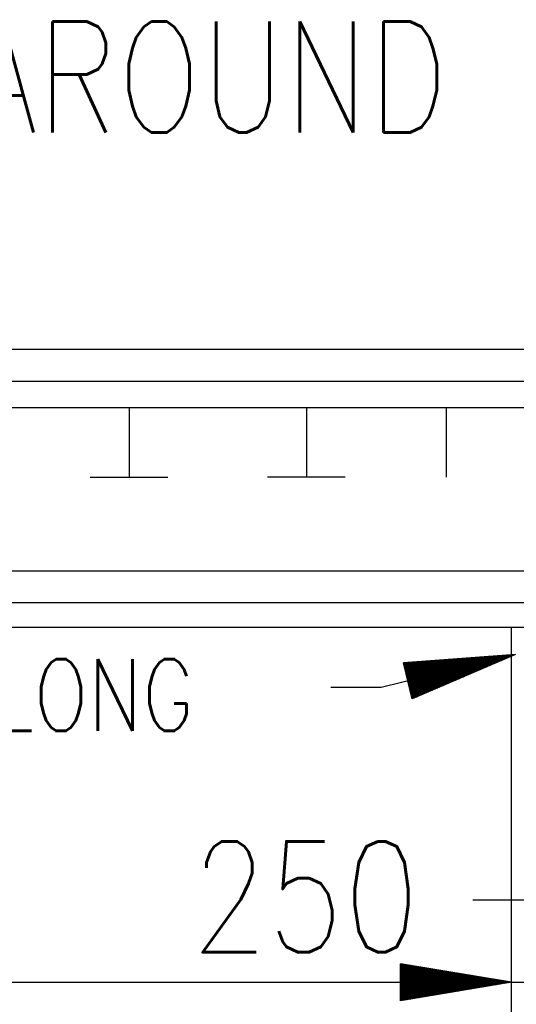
# Model space of a CAD drawing. Extents: x 0 to 7.6, y 0 to 9.85.
# Tile 12 of 38: x 4.9 to 5.35, y 3.15 to 4.03. Entities that reach past the tile are written whole.
import ezdxf

# ---------------------------------------------------------------- set-up
doc = ezdxf.new("R2010")
doc.units = 0
doc.header["$MEASUREMENT"] = 0
doc.layers.get('0').update_dxf_attribs({"color": 2, "linetype": 'CONTINUOUS'})
doc.layers.add('E-DETL', color=2, linetype='CONTINUOUS')
doc.layers.add('E-DETL-TEXT', color=3, linetype='CONTINUOUS')
doc.styles.add('ROMANS', font='ROMANS.SHX', dxfattribs={"width": 0.8})

# ---------------------------------------------------------------- blocks, each defined once
blk = doc.blocks.new('*X15')
at = {"color": 0}
for p, q in [((133.335, 80.515), (133.343, 80.522)), ((133.339, 80.5), (133.362, 80.524)), ((133.342, 80.486), (133.382, 80.525)), ((133.346, 80.472), (133.401, 80.527)), ((133.349, 80.458), (133.42, 80.528)), ((133.353, 80.444), (133.439, 80.53)), ((133.356, 80.429), (133.458, 80.531)), ((133.36, 80.415), (133.477, 80.533)), ((133.363, 80.401), (133.496, 80.534)), ((133.367, 80.387), (133.516, 80.536)), ((133.37, 80.373), (133.535, 80.537)), ((133.374, 80.358), (133.554, 80.538)), ((133.377, 80.344), (133.573, 80.54)), ((133.381, 80.33), (133.592, 80.541)), ((133.384, 80.316), (133.611, 80.543)), ((133.388, 80.302), (133.63, 80.544)), ((133.391, 80.287), (133.649, 80.546)), ((133.395, 80.273), (133.669, 80.547)), ((133.398, 80.259), (133.688, 80.549)), ((133.402, 80.245), (133.707, 80.55)), ((133.405, 80.231), (133.726, 80.551)), ((133.409, 80.216), (133.745, 80.553)), ((133.412, 80.202), (133.764, 80.554)), ((133.416, 80.188), (133.783, 80.556)), ((133.419, 80.174), (133.802, 80.557)), ((133.423, 80.16), (133.822, 80.559)), ((133.426, 80.146), (133.841, 80.56)), ((133.43, 80.131), (133.86, 80.562)), ((133.433, 80.117), (133.879, 80.563)), ((133.447, 80.114), (133.898, 80.565)), ((133.471, 80.119), (133.917, 80.566)), ((133.494, 80.125), (133.936, 80.567)), ((133.518, 80.131), (133.955, 80.569)), ((133.541, 80.137), (133.975, 80.57)), ((133.564, 80.142), (133.994, 80.572)), ((133.588, 80.148), (134.013, 80.573)), ((133.611, 80.154), (134.032, 80.575)), ((133.635, 80.16), (134.051, 80.576)), ((133.658, 80.166), (134.07, 80.578)), ((133.682, 80.171), (134.089, 80.579)), ((133.705, 80.177), (134.109, 80.581)), ((133.728, 80.183), (134.128, 80.582)), ((133.752, 80.189), (134.147, 80.583)), ((133.775, 80.194), (134.166, 80.585)), ((133.799, 80.2), (134.185, 80.586)), ((133.822, 80.206), (134.204, 80.588)), ((133.846, 80.212), (134.223, 80.589)), ((133.869, 80.217), (134.242, 80.591)), ((133.892, 80.223), (134.262, 80.592)), ((133.916, 80.229), (134.281, 80.594)), ((133.939, 80.235), (134.3, 80.595)), ((133.963, 80.24), (134.319, 80.596)), ((133.986, 80.246), (134.338, 80.598)), ((134.01, 80.252), (134.357, 80.599)), ((134.033, 80.258), (134.376, 80.601)), ((134.057, 80.263), (134.395, 80.602)), ((134.08, 80.269), (134.415, 80.604)), ((134.103, 80.275), (134.434, 80.605)), ((134.127, 80.281), (134.453, 80.607)), ((134.15, 80.286), (134.472, 80.608)), ((134.174, 80.292), (134.491, 80.61)), ((134.197, 80.298), (134.51, 80.611)), ((134.221, 80.304), (134.529, 80.612)), ((134.244, 80.309), (134.548, 80.614)), ((134.267, 80.315), (134.568, 80.615)), ((134.291, 80.321), (134.587, 80.617)), ((134.314, 80.327), (134.606, 80.618)), ((134.338, 80.332), (134.625, 80.62)), ((134.361, 80.338), (134.644, 80.621)), ((134.385, 80.344), (134.663, 80.623)), ((134.408, 80.35), (134.682, 80.624)), ((134.431, 80.355), (134.701, 80.626)), ((134.455, 80.361), (134.721, 80.627)), ((134.478, 80.367), (134.74, 80.628)), ((134.502, 80.373), (134.759, 80.63)), ((134.525, 80.378), (134.778, 80.631)), ((134.549, 80.384), (134.797, 80.633)), ((134.572, 80.39), (134.816, 80.634)), ((134.595, 80.396), (134.835, 80.636)), ((134.619, 80.402), (134.855, 80.637)), ((134.642, 80.407), (134.874, 80.639)), ((134.666, 80.413), (134.893, 80.64)), ((134.689, 80.419), (134.912, 80.641)), ((134.713, 80.425), (134.931, 80.643)), ((134.736, 80.43), (134.95, 80.644)), ((134.76, 80.436), (134.969, 80.646)), ((134.763, 80.227), (135.041, 80.505)), ((134.783, 80.442), (134.988, 80.647)), ((134.794, 80.24), (135.064, 80.511)), ((134.806, 80.448), (135.008, 80.649)), ((134.825, 80.254), (135.088, 80.517)), ((134.83, 80.453), (135.027, 80.65)), ((134.853, 80.459), (135.046, 80.652)), ((134.856, 80.267), (135.111, 80.522)), ((134.877, 80.465), (135.065, 80.653)), ((134.887, 80.28), (135.134, 80.528)), ((134.9, 80.471), (135.084, 80.655)), ((134.918, 80.294), (135.158, 80.534)), ((134.924, 80.476), (135.103, 80.656)), ((134.947, 80.482), (135.122, 80.657)), ((134.949, 80.307), (135.181, 80.54)), ((134.97, 80.488), (135.141, 80.659)), ((134.98, 80.32), (135.205, 80.545)), ((134.994, 80.494), (135.161, 80.66)), ((135.011, 80.334), (135.228, 80.551)), ((135.017, 80.499), (135.18, 80.662)), ((135.041, 80.505), (135.199, 80.663)), ((135.042, 80.347), (135.252, 80.557)), ((135.064, 80.511), (135.218, 80.665)), ((135.073, 80.36), (135.275, 80.563)), ((135.088, 80.517), (135.237, 80.666)), ((135.104, 80.374), (135.299, 80.568)), ((135.111, 80.522), (135.256, 80.668)), ((135.134, 80.528), (135.275, 80.669)), ((135.135, 80.387), (135.322, 80.574)), ((135.158, 80.534), (135.294, 80.67)), ((135.166, 80.4), (135.345, 80.58)), ((135.181, 80.54), (135.314, 80.672)), ((135.197, 80.414), (135.369, 80.586)), ((135.205, 80.545), (135.333, 80.673)), ((135.228, 80.551), (135.352, 80.675)), ((135.228, 80.427), (135.392, 80.591)), ((135.252, 80.557), (135.371, 80.676)), ((135.259, 80.44), (135.416, 80.597)), ((135.275, 80.563), (135.39, 80.678)), ((135.29, 80.454), (135.439, 80.603)), ((135.299, 80.568), (135.409, 80.679)), ((135.321, 80.467), (135.463, 80.609)), ((135.322, 80.574), (135.428, 80.681)), ((135.345, 80.58), (135.448, 80.682)), ((135.352, 80.48), (135.486, 80.615)), ((135.369, 80.586), (135.467, 80.684)), ((135.383, 80.494), (135.509, 80.62)), ((135.392, 80.591), (135.486, 80.685)), ((135.414, 80.507), (135.533, 80.626)), ((135.416, 80.597), (135.505, 80.686)), ((135.439, 80.603), (135.524, 80.688)), ((135.445, 80.52), (135.556, 80.632)), ((135.463, 80.609), (135.543, 80.689)), ((135.476, 80.534), (135.58, 80.638)), ((135.486, 80.615), (135.562, 80.691)), ((135.507, 80.547), (135.603, 80.643)), ((135.509, 80.62), (135.581, 80.692)), ((135.533, 80.626), (135.601, 80.694)), ((135.538, 80.56), (135.627, 80.649)), ((135.556, 80.632), (135.62, 80.695)), ((135.569, 80.574), (135.65, 80.655)), ((135.58, 80.638), (135.639, 80.697)), ((135.6, 80.587), (135.673, 80.661)), ((135.603, 80.643), (135.658, 80.698)), ((135.627, 80.649), (135.677, 80.7)), ((135.631, 80.6), (135.697, 80.666)), ((135.65, 80.655), (135.696, 80.701)), ((135.662, 80.614), (135.72, 80.672)), ((135.673, 80.661), (135.715, 80.702)), ((135.693, 80.627), (135.744, 80.678)), ((135.697, 80.666), (135.734, 80.704)), ((135.72, 80.672), (135.754, 80.705)), ((135.724, 80.64), (135.767, 80.684)), ((135.744, 80.678), (135.773, 80.707)), ((135.755, 80.654), (135.791, 80.689)), ((135.767, 80.684), (135.792, 80.708)), ((135.786, 80.667), (135.807, 80.688)), ((135.791, 80.689), (135.807, 80.706)), ((133.553, 79.707), (134.127, 80.281)), ((133.584, 79.72), (134.15, 80.286)), ((133.615, 79.734), (134.174, 80.292)), ((133.646, 79.747), (134.197, 80.298)), ((133.677, 79.76), (134.221, 80.304)), ((133.708, 79.774), (134.244, 80.309)), ((133.739, 79.787), (134.267, 80.315)), ((133.77, 79.8), (134.291, 80.321)), ((133.801, 79.814), (134.314, 80.327)), ((133.832, 79.827), (134.338, 80.332)), ((133.863, 79.84), (134.361, 80.338)), ((133.894, 79.854), (134.385, 80.344)), ((133.925, 79.867), (134.408, 80.35)), ((133.956, 79.88), (134.431, 80.355)), ((133.987, 79.894), (134.455, 80.361)), ((134.018, 79.907), (134.478, 80.367)), ((134.049, 79.92), (134.502, 80.373)), ((134.08, 79.934), (134.525, 80.378)), ((134.111, 79.947), (134.549, 80.384)), ((134.142, 79.96), (134.572, 80.39)), ((134.173, 79.974), (134.595, 80.396)), ((134.204, 79.987), (134.619, 80.402)), ((134.235, 80), (134.642, 80.407)), ((134.266, 80.014), (134.666, 80.413)), ((134.297, 80.027), (134.689, 80.419)), ((134.328, 80.04), (134.713, 80.425)), ((134.359, 80.054), (134.736, 80.43)), ((134.39, 80.067), (134.76, 80.436)), ((134.422, 80.08), (134.783, 80.442)), ((134.453, 80.094), (134.806, 80.448)), ((134.484, 80.107), (134.83, 80.453)), ((134.515, 80.12), (134.853, 80.459)), ((134.546, 80.134), (134.877, 80.465)), ((134.577, 80.147), (134.9, 80.471)), ((134.608, 80.16), (134.924, 80.476)), ((134.639, 80.174), (134.947, 80.482)), ((134.67, 80.187), (134.97, 80.488)), ((134.701, 80.2), (134.994, 80.494)), ((134.732, 80.214), (135.017, 80.499)), ((133.436, 80.103), (133.447, 80.114)), ((133.44, 80.089), (133.471, 80.119)), ((133.443, 80.075), (133.494, 80.125)), ((133.447, 80.06), (133.518, 80.131)), ((133.45, 80.046), (133.541, 80.137)), ((133.454, 80.032), (133.564, 80.142)), ((133.457, 80.018), (133.588, 80.148)), ((133.461, 80.004), (133.611, 80.154)), ((133.464, 79.989), (133.635, 80.16)), ((133.468, 79.975), (133.658, 80.166)), ((133.471, 79.961), (133.682, 80.171)), ((133.475, 79.947), (133.705, 80.177)), ((133.478, 79.933), (133.728, 80.183)), ((133.482, 79.918), (133.752, 80.189)), ((133.485, 79.904), (133.775, 80.194)), ((133.489, 79.89), (133.799, 80.2)), ((133.492, 79.876), (133.822, 80.206)), ((133.496, 79.862), (133.846, 80.212)), ((133.499, 79.848), (133.869, 80.217)), ((133.503, 79.833), (133.892, 80.223)), ((133.506, 79.819), (133.916, 80.229)), ((133.51, 79.805), (133.939, 80.235)), ((133.513, 79.791), (133.963, 80.24)), ((133.517, 79.777), (133.986, 80.246)), ((133.52, 79.762), (134.01, 80.252)), ((133.524, 79.748), (134.033, 80.258)), ((133.527, 79.734), (134.057, 80.263)), ((133.531, 79.72), (134.08, 80.269)), ((133.534, 79.706), (134.103, 80.275)), ((133.267, 73.623), (133.276, 73.632)), ((133.267, 73.605), (133.291, 73.629)), ((133.267, 73.587), (133.307, 73.627)), ((133.267, 73.57), (133.322, 73.624)), ((133.267, 73.552), (133.337, 73.622)), ((133.267, 73.534), (133.352, 73.619)), ((133.267, 73.517), (133.367, 73.617)), ((133.267, 73.499), (133.382, 73.614)), ((133.267, 73.481), (133.398, 73.612)), ((133.267, 73.464), (133.413, 73.609)), ((133.267, 73.446), (133.428, 73.607)), ((133.267, 73.428), (133.443, 73.604)), ((133.267, 73.411), (133.458, 73.602)), ((133.267, 73.393), (133.473, 73.599)), ((133.267, 73.375), (133.488, 73.597)), ((133.267, 73.358), (133.504, 73.594)), ((133.267, 73.34), (133.519, 73.591)), ((133.267, 73.322), (133.534, 73.589)), ((133.267, 73.304), (133.549, 73.586)), ((133.267, 73.287), (133.564, 73.584)), ((133.267, 73.269), (133.579, 73.581)), ((133.267, 73.251), (133.595, 73.579)), ((133.267, 73.234), (133.61, 73.576)), ((133.267, 73.216), (133.625, 73.574)), ((133.279, 73.21), (133.64, 73.571)), ((133.296, 73.21), (133.655, 73.569)), ((133.314, 73.21), (133.67, 73.566)), ((133.332, 73.21), (133.685, 73.564)), ((133.349, 73.21), (133.701, 73.561)), ((133.367, 73.21), (133.716, 73.559)), ((133.385, 73.21), (133.731, 73.556)), ((133.403, 73.21), (133.746, 73.554)), ((133.42, 73.21), (133.761, 73.551)), ((133.438, 73.21), (133.776, 73.549)), ((133.456, 73.21), (133.792, 73.546)), ((133.473, 73.21), (133.807, 73.543)), ((133.491, 73.21), (133.822, 73.541)), ((133.509, 73.21), (133.837, 73.538)), ((133.526, 73.21), (133.852, 73.536)), ((133.544, 73.21), (133.867, 73.533)), ((133.562, 73.21), (133.882, 73.531)), ((133.579, 73.21), (133.898, 73.528)), ((133.597, 73.21), (133.913, 73.526)), ((133.615, 73.21), (133.928, 73.523)), ((133.632, 73.21), (133.943, 73.521)), ((133.65, 73.21), (133.958, 73.518)), ((133.668, 73.21), (133.973, 73.516)), ((133.685, 73.21), (133.988, 73.513)), ((133.703, 73.21), (134.004, 73.511)), ((133.721, 73.21), (134.019, 73.508)), ((133.738, 73.21), (134.034, 73.506)), ((133.756, 73.21), (134.049, 73.503)), ((133.774, 73.21), (134.064, 73.501)), ((133.791, 73.21), (134.079, 73.498)), ((133.809, 73.21), (134.095, 73.495)), ((133.827, 73.21), (134.11, 73.493)), ((133.844, 73.21), (134.125, 73.49)), ((133.862, 73.21), (134.14, 73.488)), ((133.88, 73.21), (134.155, 73.485)), ((133.898, 73.21), (134.17, 73.483)), ((133.915, 73.21), (134.185, 73.48)), ((133.933, 73.21), (134.201, 73.478)), ((133.951, 73.21), (134.216, 73.475)), ((133.968, 73.21), (134.231, 73.473)), ((133.986, 73.21), (134.246, 73.47)), ((134.004, 73.21), (134.261, 73.468)), ((134.021, 73.21), (134.276, 73.465)), ((134.039, 73.21), (134.292, 73.463)), ((134.057, 73.21), (134.307, 73.46)), ((134.074, 73.21), (134.322, 73.458)), ((134.092, 73.21), (134.337, 73.455)), ((134.11, 73.21), (134.352, 73.453)), ((134.127, 73.21), (134.367, 73.45)), ((134.145, 73.21), (134.382, 73.448)), ((134.163, 73.21), (134.398, 73.445)), ((134.18, 73.21), (134.413, 73.442)), ((134.198, 73.21), (134.428, 73.44)), ((134.216, 73.21), (134.443, 73.437)), ((134.233, 73.21), (134.458, 73.435)), ((134.251, 73.21), (134.473, 73.432)), ((134.269, 73.21), (134.489, 73.43)), ((134.286, 73.21), (134.504, 73.427)), ((134.304, 73.21), (134.519, 73.425)), ((134.322, 73.21), (134.534, 73.422)), ((134.339, 73.21), (134.549, 73.42)), ((134.357, 73.21), (134.564, 73.417)), ((134.375, 73.21), (134.579, 73.415)), ((134.392, 73.21), (134.595, 73.412)), ((134.41, 73.21), (134.61, 73.41)), ((134.428, 73.21), (134.625, 73.407)), ((134.446, 73.21), (134.64, 73.405)), ((134.463, 73.21), (134.655, 73.402)), ((134.481, 73.21), (134.67, 73.4)), ((134.499, 73.21), (134.685, 73.397)), ((134.516, 73.21), (134.701, 73.394)), ((134.534, 73.21), (134.716, 73.392)), ((134.552, 73.21), (134.731, 73.389)), ((134.569, 73.21), (134.746, 73.387)), ((134.587, 73.21), (134.761, 73.384)), ((134.605, 73.21), (134.776, 73.382)), ((134.622, 73.21), (134.792, 73.379)), ((134.64, 73.21), (134.807, 73.377)), ((134.658, 73.21), (134.822, 73.374)), ((134.675, 73.21), (134.837, 73.372)), ((134.693, 73.21), (134.852, 73.369)), ((134.711, 73.21), (134.867, 73.367)), ((134.728, 73.21), (134.882, 73.364)), ((134.746, 73.21), (134.898, 73.362)), ((134.764, 73.21), (134.913, 73.359)), ((134.781, 73.21), (134.928, 73.357)), ((134.799, 73.21), (134.943, 73.354)), ((134.817, 73.21), (134.958, 73.352)), ((134.834, 73.21), (134.973, 73.349)), ((134.852, 73.21), (134.989, 73.346)), ((134.87, 73.21), (135.004, 73.344)), ((134.887, 73.21), (135.019, 73.341)), ((134.905, 73.21), (135.034, 73.339)), ((134.923, 73.21), (135.049, 73.336)), ((134.94, 73.21), (135.064, 73.334)), ((134.958, 73.21), (135.079, 73.331)), ((134.976, 73.21), (135.095, 73.329)), ((134.994, 73.21), (135.11, 73.326)), ((135.011, 73.21), (135.125, 73.324)), ((135.029, 73.21), (135.14, 73.321)), ((135.047, 73.21), (135.155, 73.319)), ((135.064, 73.21), (135.17, 73.316)), ((135.082, 73.21), (135.186, 73.314)), ((135.1, 73.21), (135.201, 73.311)), ((135.117, 73.21), (135.216, 73.309)), ((135.135, 73.21), (135.231, 73.306)), ((135.153, 73.21), (135.246, 73.304)), ((135.17, 73.21), (135.261, 73.301)), ((135.188, 73.21), (135.276, 73.299)), ((135.206, 73.21), (135.292, 73.296)), ((135.223, 73.21), (135.307, 73.293)), ((135.241, 73.21), (135.322, 73.291)), ((135.259, 73.21), (135.337, 73.288)), ((133.267, 73.198), (133.279, 73.21)), ((133.267, 73.181), (133.296, 73.21)), ((133.267, 73.163), (133.314, 73.21)), ((133.267, 73.145), (133.332, 73.21)), ((133.267, 73.128), (133.349, 73.21)), ((133.267, 73.11), (133.367, 73.21)), ((133.267, 73.092), (133.385, 73.21)), ((133.267, 73.075), (133.403, 73.21)), ((133.267, 73.057), (133.42, 73.21)), ((133.267, 73.039), (133.438, 73.21)), ((133.267, 73.022), (133.456, 73.21)), ((133.267, 73.004), (133.473, 73.21)), ((133.267, 72.986), (133.491, 73.21)), ((133.267, 72.969), (133.509, 73.21)), ((133.267, 72.951), (133.526, 73.21)), ((133.267, 72.933), (133.544, 73.21)), ((133.267, 72.916), (133.562, 73.21)), ((133.267, 72.898), (133.579, 73.21)), ((133.267, 72.88), (133.597, 73.21)), ((133.267, 72.863), (133.615, 73.21)), ((133.267, 72.845), (133.632, 73.21)), ((133.267, 72.827), (133.65, 73.21)), ((133.267, 72.81), (133.668, 73.21)), ((133.267, 72.792), (133.685, 73.21)), ((133.282, 72.789), (133.703, 73.21)), ((133.303, 72.793), (133.721, 73.21)), ((133.325, 72.796), (133.738, 73.21)), ((133.346, 72.8), (133.756, 73.21)), ((133.367, 72.803), (133.774, 73.21)), ((133.388, 72.807), (133.791, 73.21)), ((133.41, 72.81), (133.809, 73.21)), ((133.431, 72.814), (133.827, 73.21)), ((133.452, 72.818), (133.844, 73.21)), ((133.473, 72.821), (133.862, 73.21)), ((133.494, 72.825), (133.88, 73.21)), ((133.516, 72.828), (133.898, 73.21)), ((133.537, 72.832), (133.915, 73.21)), ((133.558, 72.835), (133.933, 73.21)), ((133.579, 72.839), (133.951, 73.21)), ((133.6, 72.842), (133.968, 73.21)), ((133.622, 72.846), (133.986, 73.21)), ((133.643, 72.849), (134.004, 73.21)), ((133.664, 72.853), (134.021, 73.21)), ((133.685, 72.856), (134.039, 73.21)), ((133.706, 72.86), (134.057, 73.21)), ((133.728, 72.863), (134.074, 73.21)), ((133.749, 72.867), (134.092, 73.21)), ((133.77, 72.871), (134.11, 73.21)), ((133.791, 72.874), (134.127, 73.21)), ((133.813, 72.878), (134.145, 73.21)), ((133.834, 72.881), (134.163, 73.21)), ((133.855, 72.885), (134.18, 73.21)), ((133.876, 72.888), (134.198, 73.21)), ((133.897, 72.892), (134.216, 73.21)), ((133.919, 72.895), (134.233, 73.21)), ((133.94, 72.899), (134.251, 73.21)), ((133.961, 72.902), (134.269, 73.21)), ((133.982, 72.906), (134.286, 73.21)), ((134.003, 72.909), (134.304, 73.21)), ((134.025, 72.913), (134.322, 73.21)), ((134.046, 72.917), (134.339, 73.21)), ((134.067, 72.92), (134.357, 73.21)), ((134.088, 72.924), (134.375, 73.21)), ((134.11, 72.927), (134.392, 73.21)), ((134.131, 72.931), (134.41, 73.21)), ((134.152, 72.934), (134.428, 73.21)), ((134.173, 72.938), (134.446, 73.21)), ((134.194, 72.941), (134.463, 73.21)), ((134.216, 72.945), (134.481, 73.21)), ((134.237, 72.948), (134.499, 73.21)), ((134.258, 72.952), (134.516, 73.21)), ((134.279, 72.955), (134.534, 73.21)), ((134.3, 72.959), (134.552, 73.21)), ((134.322, 72.962), (134.569, 73.21)), ((134.343, 72.966), (134.587, 73.21)), ((134.364, 72.97), (134.605, 73.21)), ((134.385, 72.973), (134.622, 73.21)), ((134.407, 72.977), (134.64, 73.21)), ((134.428, 72.98), (134.658, 73.21)), ((134.449, 72.984), (134.675, 73.21)), ((134.47, 72.987), (134.693, 73.21)), ((134.491, 72.991), (134.711, 73.21)), ((134.513, 72.994), (134.728, 73.21)), ((134.534, 72.998), (134.746, 73.21)), ((134.555, 73.001), (134.764, 73.21)), ((134.576, 73.005), (134.781, 73.21)), ((134.597, 73.008), (134.799, 73.21)), ((134.619, 73.012), (134.817, 73.21)), ((134.64, 73.016), (134.834, 73.21)), ((134.661, 73.019), (134.852, 73.21)), ((134.682, 73.023), (134.87, 73.21)), ((134.704, 73.026), (134.887, 73.21)), ((134.725, 73.03), (134.905, 73.21)), ((134.746, 73.033), (134.923, 73.21)), ((134.767, 73.037), (134.94, 73.21)), ((134.788, 73.04), (134.958, 73.21)), ((134.81, 73.044), (134.976, 73.21)), ((134.831, 73.047), (134.994, 73.21)), ((134.852, 73.051), (135.011, 73.21)), ((134.873, 73.054), (135.029, 73.21)), ((134.894, 73.058), (135.047, 73.21)), ((134.916, 73.061), (135.064, 73.21)), ((134.937, 73.065), (135.082, 73.21)), ((134.958, 73.069), (135.1, 73.21)), ((134.979, 73.072), (135.117, 73.21)), ((135, 73.076), (135.135, 73.21)), ((135.022, 73.079), (135.153, 73.21)), ((135.043, 73.083), (135.17, 73.21)), ((135.064, 73.086), (135.188, 73.21)), ((135.085, 73.09), (135.206, 73.21)), ((135.107, 73.093), (135.223, 73.21)), ((135.128, 73.097), (135.241, 73.21)), ((135.149, 73.1), (135.259, 73.21)), ((135.17, 73.104), (135.276, 73.21)), ((135.191, 73.107), (135.294, 73.21)), ((135.213, 73.111), (135.312, 73.21)), ((135.234, 73.115), (135.329, 73.21)), ((135.255, 73.118), (135.347, 73.21)), ((135.276, 73.21), (135.352, 73.286)), ((135.276, 73.122), (135.365, 73.21)), ((135.294, 73.21), (135.367, 73.283)), ((135.297, 73.125), (135.382, 73.21)), ((135.312, 73.21), (135.382, 73.281)), ((135.319, 73.129), (135.4, 73.21)), ((135.329, 73.21), (135.398, 73.278)), ((135.34, 73.132), (135.418, 73.21)), ((135.347, 73.21), (135.413, 73.276)), ((135.361, 73.136), (135.435, 73.21)), ((135.365, 73.21), (135.428, 73.273)), ((135.382, 73.21), (135.443, 73.271)), ((135.382, 73.139), (135.453, 73.21)), ((135.4, 73.21), (135.458, 73.268)), ((135.404, 73.143), (135.471, 73.21)), ((135.418, 73.21), (135.473, 73.266)), ((135.425, 73.146), (135.488, 73.21)), ((135.435, 73.21), (135.489, 73.263)), ((135.446, 73.15), (135.506, 73.21)), ((135.453, 73.21), (135.504, 73.261)), ((135.467, 73.153), (135.524, 73.21)), ((135.471, 73.21), (135.519, 73.258)), ((135.488, 73.21), (135.534, 73.256)), ((135.488, 73.157), (135.542, 73.21)), ((135.506, 73.21), (135.549, 73.253)), ((135.51, 73.16), (135.559, 73.21)), ((135.524, 73.21), (135.564, 73.251)), ((135.531, 73.164), (135.577, 73.21)), ((135.542, 73.21), (135.579, 73.248)), ((135.552, 73.168), (135.595, 73.21)), ((135.559, 73.21), (135.595, 73.245)), ((135.573, 73.171), (135.612, 73.21)), ((135.577, 73.21), (135.61, 73.243)), ((135.594, 73.175), (135.63, 73.21)), ((135.595, 73.21), (135.625, 73.24)), ((135.612, 73.21), (135.64, 73.238)), ((135.616, 73.178), (135.648, 73.21)), ((135.63, 73.21), (135.655, 73.235)), ((135.637, 73.182), (135.665, 73.21)), ((135.648, 73.21), (135.67, 73.233)), ((135.658, 73.185), (135.683, 73.21)), ((135.665, 73.21), (135.686, 73.23)), ((135.679, 73.189), (135.701, 73.21)), ((135.683, 73.21), (135.701, 73.228)), ((135.701, 73.21), (135.716, 73.225)), ((135.701, 73.192), (135.718, 73.21)), ((135.718, 73.21), (135.731, 73.223)), ((135.722, 73.196), (135.736, 73.21)), ((135.736, 73.21), (135.746, 73.22)), ((135.743, 73.199), (135.754, 73.21)), ((135.754, 73.21), (135.761, 73.218)), ((135.764, 73.203), (135.771, 73.21)), ((135.771, 73.21), (135.776, 73.215)), ((135.785, 73.206), (135.789, 73.21)), ((135.789, 73.21), (135.792, 73.213)), ((135.807, 73.21), (135.807, 73.21)), ((135.807, 73.21), (135.807, 73.21))]:
    blk.add_line(p, q, dxfattribs=at)

msp = doc.modelspace()

# ---------------------------------------------------------------- linework, layer by layer
at = {"layer": 'E-DETL'}
for p, q in [((5.74298, 3.73564), (3.61798, 3.73564)), ((5.47442, 3.70676), (3.89057, 3.70676)), ((5.47442, 3.68295), (3.89057, 3.68295)), ((5.00207, 3.68295), (5.00207, 3.62045)), ((5.16192, 3.68295), (5.16192, 3.62045)), ((5.28794, 3.68295), (5.28794, 3.62045)), ((4.96707, 3.62045), (5.03707, 3.62045)), ((5.19692, 3.62045), (5.12692, 3.62045)), ((5.47493, 3.53564), (3.89108, 3.53564)), ((5.47442, 3.50722), (3.89057, 3.50722)), ((5.47442, 3.48496), (3.89057, 3.48496)), ((5.34673, 2.3294), (5.34673, 3.48496)), ((5.31294, 3.16508), (5.31157, 3.16508)), ((5.34673, 3.16508), (5.31294, 3.16508))]:
    msp.add_line(p, q, dxfattribs=at)
at = {"layer": 'E-DETL-TEXT'}
for p, q in [((5.35043, 3.46061), (5.22942, 3.43088)), ((5.35043, 3.46061), (5.24935, 3.45294)), ((5.35043, 3.46061), (5.2573, 3.42057)), ((5.2573, 3.42057), (5.24935, 3.45294)), ((5.22942, 3.43088), (5.18387, 3.43088)), ((5.31184, 3.2394), (5.44085, 3.2394)), ((5.24673, 3.14842), (5.24673, 3.18175)), ((5.34673, 3.16508), (5.24673, 3.18175)), ((4.01423, 3.16508), (5.34673, 3.16508)), ((5.34673, 3.16508), (5.24673, 3.14842)), ((5.34673, 3.16508), (5.58673, 3.16508))]:
    msp.add_line(p, q, dxfattribs=at)

# ---------------------------------------------------------------- block references
at = {"layer": 'E-DETL-TEXT', "xscale": 0.03937, "yscale": 0.03937, "zscale": 0.03937}
msp.add_blockref('*X15', (0, 0.2828), dxfattribs=at)

# ---------------------------------------------------------------- texts
at = {"layer": 'E-DETL-TEXT', "style": 'ROMANS', "width": 0.8}
for s, height, p in [('13 mm P.E.J. ALL AROUND', 0.0999998, (3.82229, 3.93118)), ('L 178X102X9.5X230 LONG', 0.0647335, (4.12619, 3.39166)), ('250', 0.1, (5.05823, 3.19208))]:
    msp.add_text(s, height=height, dxfattribs=at).set_placement(p)

doc.saveas('drawing.dxf')
